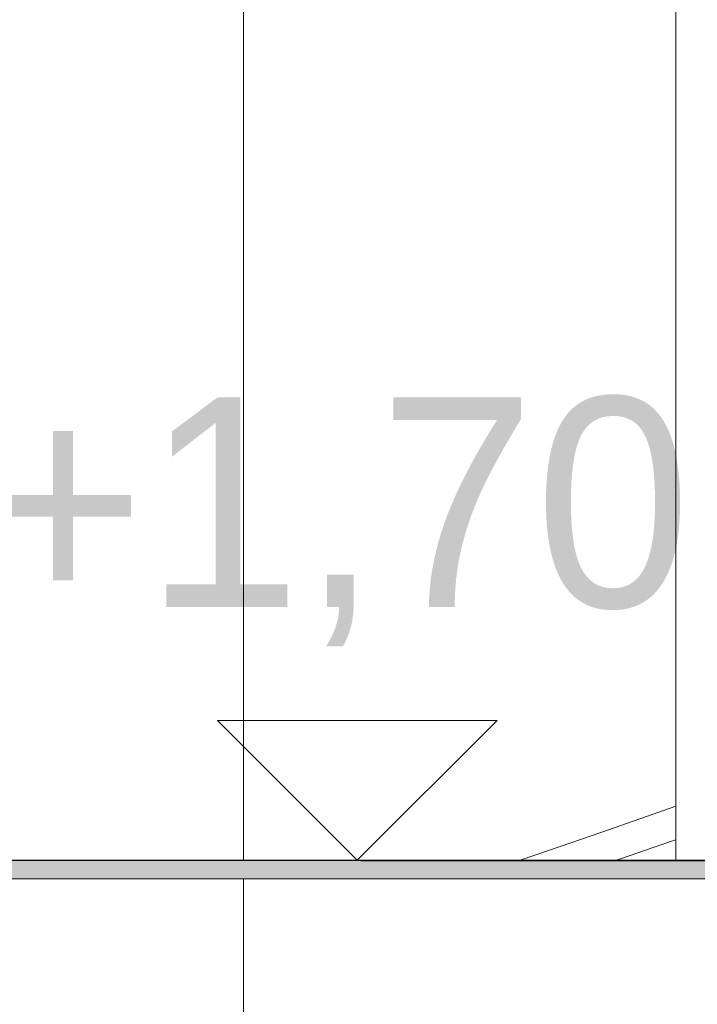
# Model space of a CAD drawing. Header units: millimetres. Extents: x 16408 to 39505, y -6861 to 26364.
# Tile 43 of 85: x 30453 to 31180, y 1542 to 2598. Entities that reach past the tile are written whole.
import ezdxf

# ---------------------------------------------------------------- set-up
doc = ezdxf.new("R2010")
doc.units = ezdxf.units.MM
doc.header["$MEASUREMENT"] = 0
doc.linetypes.add('Wipeout_Contour', pattern=[1000, 0, -1000])
doc.layers.add('0_Nr_pióra__1', color=7, linetype='Continuous', lineweight=13)
doc.layers.add('0_Nr_pióra__103', color=7, linetype='Continuous', lineweight=5)
doc.styles.add('STYL_AUTOMATYCZNY_1', font='txt')

# ---------------------------------------------------------------- blocks, each defined once
blk = doc.blocks.new('Wymiary_20_4', base_point=(30815.5, 1696.4))
at = {"layer": '0_Nr_pióra__1', "color": 7, "linetype": 'Continuous', "lineweight": 13}
for p, q in [((30815.5, 1696.4), (30665.5, 1846.4)), ((30665.5, 1846.4), (30965.5, 1846.4)), ((30965.5, 1846.4), (30815.5, 1696.4))]:
    blk.add_line(p, q, dxfattribs=at)
at = {"layer": '0_Nr_pióra__1', "color": 7, "lineweight": 13, "insert": (30412.1, 1926), "char_height": 225, "attachment_point": 7, "style": 'STYL_AUTOMATYCZNY_1'}
blk.add_mtext('\\A1;{\\pql;\\fCentury Gothic|b0|i0|c238|p34;+1,70}', dxfattribs=at)

msp = doc.modelspace()

# ---------------------------------------------------------------- hatches: boundary and pattern name
at = {"layer": '0_Nr_pióra__1', "linetype": 'Continuous', "lineweight": 0, "true_color": 0x000000}
msp.add_hatch(color=18, dxfattribs=at).paths.add_polyline_path([(31196.4, 1676.4), (31196.4, 1695.6), (30066.1, 1696.4), (30066.1, 1676.4)])

# ---------------------------------------------------------------- linework, layer by layer
at = {"layer": '0_Nr_pióra__1', "color": 7, "linetype": 'Continuous', "lineweight": 13, "flags": 128}
msp.add_lwpolyline([(31196.4, 1676.4), (31196.4, 1695.6), (30066.1, 1696.4), (30066.1, 1676.4)], close=True, dxfattribs=at)
at = {"layer": '0_Nr_pióra__103', "color": 7, "linetype": 'Continuous', "lineweight": 5}
for p, q in [((30693.5, 1696.4), (30693.5, 3940.6)), ((31131.7, 1745.5), (31157, 1754.6)), ((30349.3, 1696.4), (30466, 1696.4)), ((30466, 1696.4), (30583.2, 1696.4)), ((30583.2, 1696.4), (30700, 1696.4)), ((30700, 1696.4), (30815.5, 1696.4)), ((30815.5, 1696.4), (30928.9, 1696.4)), ((30349.3, 1676.4), (30466, 1676.4)), ((30466, 1676.4), (30583.2, 1676.4)), ((30583.2, 1676.4), (30700, 1676.4)), ((30700, 1676.4), (30815.5, 1676.4)), ((30815.5, 1676.4), (30928.9, 1676.4)), ((31039.3, 1676.4), (31196.4, 1676.4))]:
    msp.add_line(p, q, dxfattribs=at)

# ---------------------------------------------------------------- wipeouts: each hides what was drawn before it
at = {"color": 254, "linetype": 'Wipeout_Contour', "lineweight": 0, "ltscale": 92258.490483}
msp.add_wipeout([(30693.5, 1566.6), (30693.5, 1565.6), (30750.4, 1583.8)], dxfattribs=at)

# ---------------------------------------------------------------- next in the draw order: wipeouts: each hides what was drawn before it
at = {"color": 254, "linetype": 'Wipeout_Contour', "lineweight": 0, "ltscale": 93177.880724}
msp.add_wipeout([(31022.6, 1707.5), (30990.2, 1696.4), (31025.9, 1696.4)], dxfattribs=at)
at = {"color": 254, "linetype": 'Wipeout_Contour', "lineweight": 0, "ltscale": 93422.35731}
msp.add_wipeout([(31092.4, 1696.4), (31093.2, 1696.4), (31097.6, 1697.9)], dxfattribs=at)
at = {"color": 254, "linetype": 'Wipeout_Contour', "lineweight": 0, "ltscale": 123044.731129}
msp.add_wipeout([(30693.5, 1566.8), (30693.5, 1566.6), (30750.4, 1583.8), (30745.8, 1583.8)], dxfattribs=at)

# ---------------------------------------------------------------- next in the draw order: linework, layer by layer
at = {"layer": '0_Nr_pióra__103', "color": 7, "linetype": 'Continuous', "lineweight": 5}
msp.add_line((30693.5, 1516.4), (30693.5, 1676.4), dxfattribs=at)

# ---------------------------------------------------------------- next in the draw order: wipeouts: each hides what was drawn before it
at = {"color": 254, "linetype": 'Wipeout_Contour', "lineweight": 0, "ltscale": 124542.906622}
msp.add_wipeout([(31081.7, 1696.4), (31092.4, 1696.4), (31097.6, 1697.9), (31086, 1697.9)], dxfattribs=at)

# ---------------------------------------------------------------- next in the draw order: wipeouts: each hides what was drawn before it
at = {"color": 254, "linetype": 'Wipeout_Contour', "lineweight": 0, "ltscale": 155500.761094}
msp.add_wipeout([(31086, 1697.9), (31022.6, 1707.5), (31025.9, 1696.4), (31052.5, 1696.4), (31081.7, 1696.4)], dxfattribs=at)

# ---------------------------------------------------------------- next in the draw order: wipeouts: each hides what was drawn before it
at = {"color": 254, "linetype": 'Wipeout_Contour', "lineweight": 0, "ltscale": 93326.98611}
msp.add_wipeout([(31022.6, 1707.5), (31086, 1697.9), (31077.6, 1726.5)], dxfattribs=at)

# ---------------------------------------------------------------- next in the draw order: linework, layer by layer
at = {"layer": '0_Nr_pióra__103', "color": 7, "linetype": 'Continuous', "lineweight": 5}
for p, q in [((30990.2, 1696.4), (31022.6, 1707.5)), ((30928.9, 1696.4), (31039.3, 1696.4))]:
    msp.add_line(p, q, dxfattribs=at)

# ---------------------------------------------------------------- next in the draw order: wipeouts: each hides what was drawn before it
at = {"color": 254, "linetype": 'Wipeout_Contour', "lineweight": 0, "ltscale": 93476.442158}
msp.add_wipeout([(31152.6, 1716.9), (31086, 1697.9), (31097.6, 1697.9)], dxfattribs=at)

# ---------------------------------------------------------------- next in the draw order: wipeouts: each hides what was drawn before it
at = {"color": 254, "linetype": 'Wipeout_Contour', "lineweight": 0, "ltscale": 93519.156729}
msp.add_wipeout([(31086, 1697.9), (31152.6, 1716.9), (31139.9, 1716.9)], dxfattribs=at)

# ---------------------------------------------------------------- next in the draw order: linework, layer by layer
at = {"layer": '0_Nr_pióra__103', "color": 7, "linetype": 'Continuous', "lineweight": 5}
for p, q in [((31157, 1696.4), (31157, 2813)), ((31152.6, 1716.9), (31157, 1718.5))]:
    msp.add_line(p, q, dxfattribs=at)

# ---------------------------------------------------------------- next in the draw order: wipeouts: each hides what was drawn before it
at = {"color": 254, "linetype": 'Wipeout_Contour', "lineweight": 0, "ltscale": 93445.407465}
msp.add_wipeout([(31077.6, 1726.5), (31086, 1697.9), (31139.9, 1716.9)], dxfattribs=at)

# ---------------------------------------------------------------- next in the draw order: linework, layer by layer
at = {"layer": '0_Nr_pióra__103', "color": 7, "linetype": 'Continuous', "lineweight": 5}
for p, q in [((31077.6, 1726.5), (31131.7, 1745.5)), ((31022.6, 1707.5), (31077.6, 1726.5)), ((31097.6, 1697.9), (31152.6, 1716.9)), ((31039.3, 1696.4), (31196.4, 1696.4)), ((31093.2, 1696.4), (31097.6, 1697.9))]:
    msp.add_line(p, q, dxfattribs=at)

# ---------------------------------------------------------------- next in the draw order: block references
at = {"color": 7, "linetype": 'Continuous', "lineweight": 13}
msp.add_blockref('Wymiary_20_4', (30815.5, 1696.4), dxfattribs=at)

doc.saveas('drawing.dxf')
